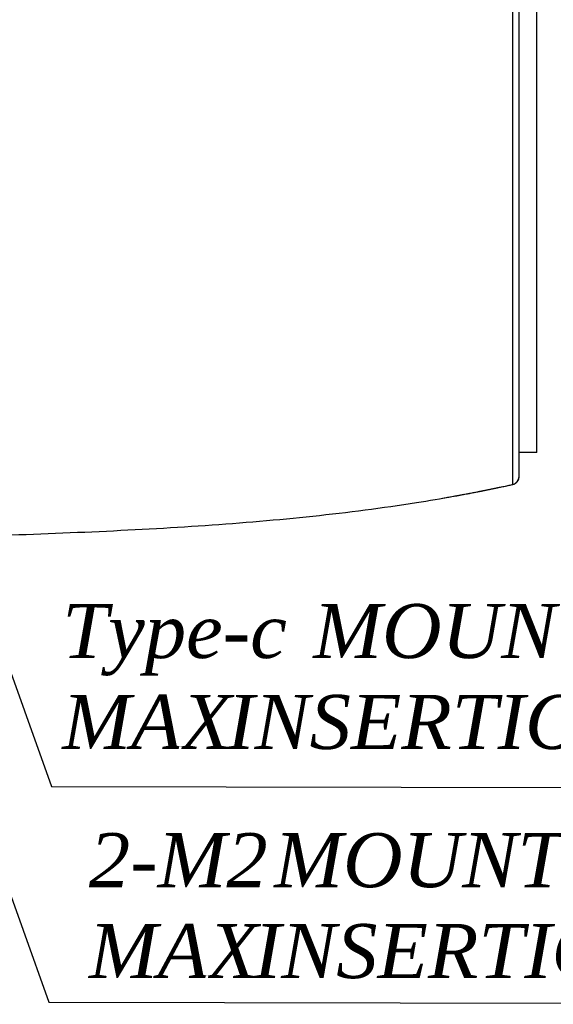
# Model space of a CAD drawing. Header units: millimetres. Extents: x 2984 to 3412, y -1556 to -1253.
# Tile 13 of 53: x 3057 to 3077, y -1420 to -1384. Entities that reach past the tile are written whole.
import ezdxf

# ---------------------------------------------------------------- set-up
doc = ezdxf.new("R2010")
doc.units = ezdxf.units.MM
doc.layers.add('06___PRT_ALL_SURFS', color=7, linetype='Continuous')
doc.styles.add('HANA', font='arial.ttf')
doc.styles.get("Standard").update_dxf_attribs({"font": 'AcadEref.ttf'})
doc.dimstyles.new('HANA$7', dxfattribs={"dimtxt": 2.5, "dimasz": 2.5, "dimexe": 0.5, "dimexo": 0.2, "dimgap": 0.5, "dimtad": 1, "dimzin": 1, "dimdsep": 46, "dimtxsty": 'HANA', "dimcen": 0, "dimclrd": 3, "dimclre": 3, "dimclrt": 4, "dimadec": 0, "dimazin": 0, "dimtfac": 1, "dimtmove": 0, "dimatfit": 3, "dimfxl": 1, "dimtzin": 0, "dimarcsym": 0})

msp = doc.modelspace()

# ---------------------------------------------------------------- linework, layer by layer
at = {"color": 7, "linetype": 'Continuous'}
for p, q in [((3075.574, -1400.608), (3075.574, -1379.657)), ((3075.809, -1400.315), (3075.809, -1379.95)), ((3075.574, -1385.453), (3075.574, -1380.626)), ((3076.459, -1399.436), (3076.459, -1380.829)), ((3075.574, -1398.192), (3075.574, -1395.111)), ((3075.574, -1399.662), (3075.574, -1398.192)), ((3076.459, -1399.436), (3075.809, -1399.436)), ((3075.574, -1400.301), (3075.574, -1399.662)), ((3075.809, -1400.329), (3075.809, -1400.315)), ((3075.574, -1400.564), (3075.574, -1400.509)), ((3075.574, -1400.608), (3075.574, -1400.608))]:
    msp.add_line(p, q, dxfattribs=at)
for points in [[(3075.574, -1400.509), (3075.574, -1400.402), (3075.574, -1400.37), (3075.574, -1400.336), (3075.574, -1400.301)], [(3075.574, -1400.608), (3075.583, -1400.606), (3075.597, -1400.602), (3075.611, -1400.597), (3075.624, -1400.592), (3075.637, -1400.587), (3075.649, -1400.58), (3075.662, -1400.573), (3075.674, -1400.566), (3075.685, -1400.558), (3075.697, -1400.549), (3075.708, -1400.54), (3075.718, -1400.531), (3075.728, -1400.52), (3075.737, -1400.51), (3075.746, -1400.499), (3075.755, -1400.488), (3075.763, -1400.476), (3075.77, -1400.464), (3075.777, -1400.451), (3075.783, -1400.438), (3075.788, -1400.425), (3075.793, -1400.412), (3075.798, -1400.399), (3075.801, -1400.385), (3075.804, -1400.371), (3075.806, -1400.357), (3075.808, -1400.343), (3075.809, -1400.329)]]:
    msp.add_lwpolyline(points, dxfattribs=at)
for centre, radius, start, end in [((3075.509, -1400.315), 0.3, 282.3854, 360), ((3063.089, -1343.659), 58.301, 280.18741, 282.36492)]:
    msp.add_arc(centre, radius, start, end, dxfattribs=at)
msp.add_open_spline([(3051.627, -1402.633), (3052.966, -1402.593), (3055.827, -1402.51), (3060.165, -1402.351), (3064.326, -1402.126), (3068.264, -1401.794), (3071.245, -1401.41), (3072.949, -1401.122), (3073.401, -1401.041)], degree=3, knots=[0, 0, 0, 0, 0.185751, 0.372445, 0.559138, 0.745831, 0.932524, 1, 1, 1, 1], dxfattribs=at)
at = {"layer": '06___PRT_ALL_SURFS', "color": 7, "linetype": 'Continuous'}
for p, q in [((3074.918, -1400.748), (3074.948, -1400.742)), ((3074.948, -1400.742), (3074.978, -1400.735)), ((3074.978, -1400.735), (3075.016, -1400.727)), ((3075.016, -1400.727), (3075.046, -1400.721)), ((3075.046, -1400.721), (3075.085, -1400.713)), ((3075.085, -1400.713), (3075.123, -1400.705)), ((3075.123, -1400.705), (3075.162, -1400.697)), ((3075.162, -1400.697), (3075.21, -1400.687)), ((3075.21, -1400.687), (3075.25, -1400.678)), ((3075.25, -1400.678), (3075.306, -1400.666)), ((3075.306, -1400.666), (3075.355, -1400.656)), ((3075.355, -1400.656), (3075.412, -1400.643)), ((3075.412, -1400.643), (3075.479, -1400.629)), ((3075.479, -1400.629), (3075.555, -1400.612)), ((3075.555, -1400.612), (3075.574, -1400.608)), ((3073.015, -1401.109), (3073.077, -1401.099)), ((3073.077, -1401.099), (3073.184, -1401.08)), ((3073.184, -1401.08), (3073.427, -1401.036)), ((3073.471, -1401.028), (3073.479, -1401.027)), ((3073.503, -1401.023), (3073.511, -1401.021)), ((3073.523, -1401.019), (3073.532, -1401.017)), ((3073.544, -1401.015), (3073.553, -1401.014)), ((3073.553, -1401.014), (3073.557, -1401.013)), ((3073.56, -1401.012), (3073.564, -1401.011)), ((3073.574, -1401.01), (3073.59, -1401.007)), ((3073.587, -1401.007), (3073.642, -1400.997)), ((3073.596, -1401.006), (3073.605, -1401.004)), ((3073.609, -1401.003), (3073.618, -1401.002)), ((3073.65, -1400.996), (3073.659, -1400.994)), ((3073.692, -1400.988), (3073.735, -1400.98)), ((3073.701, -1400.986), (3073.711, -1400.985)), ((3073.73, -1400.981), (3073.748, -1400.978)), ((3073.744, -1400.978), (3073.9, -1400.949)), ((3073.754, -1400.976), (3073.764, -1400.975)), ((3073.764, -1400.975), (3073.769, -1400.974)), ((3073.783, -1400.971), (3073.793, -1400.969)), ((3073.824, -1400.963), (3073.834, -1400.962)), ((3073.864, -1400.956), (3073.875, -1400.954)), ((3073.896, -1400.95), (3073.943, -1400.941)), ((3073.906, -1400.948), (3073.917, -1400.946)), ((3073.938, -1400.942), (3073.957, -1400.938)), ((3073.949, -1400.94), (3073.971, -1400.936)), ((3073.971, -1400.936), (3073.986, -1400.933)), ((3073.982, -1400.934), (3074.015, -1400.927)), ((3074.009, -1400.928), (3074.03, -1400.925)), ((3074.021, -1400.926), (3074.074, -1400.916)), ((3074.072, -1400.916), (3074.089, -1400.913)), ((3074.083, -1400.914), (3074.134, -1400.905)), ((3074.112, -1400.909), (3074.124, -1400.906)), ((3074.124, -1400.906), (3074.164, -1400.899)), ((3074.142, -1400.903), (3074.154, -1400.901)), ((3074.154, -1400.901), (3074.264, -1400.879)), ((3074.172, -1400.897), (3074.184, -1400.895)), ((3074.202, -1400.891), (3074.214, -1400.889)), ((3074.233, -1400.885), (3074.245, -1400.883)), ((3074.264, -1400.879), (3074.282, -1400.876)), ((3074.282, -1400.876), (3074.295, -1400.873)), ((3074.295, -1400.873), (3074.314, -1400.87)), ((3074.314, -1400.87), (3074.333, -1400.866)), ((3074.333, -1400.866), (3074.346, -1400.863)), ((3074.346, -1400.863), (3074.365, -1400.859)), ((3074.365, -1400.859), (3074.384, -1400.856)), ((3074.384, -1400.856), (3074.404, -1400.852)), ((3074.404, -1400.852), (3074.423, -1400.848)), ((3074.423, -1400.848), (3074.436, -1400.845)), ((3074.436, -1400.845), (3074.456, -1400.841)), ((3074.456, -1400.841), (3074.476, -1400.837)), ((3074.476, -1400.837), (3074.496, -1400.834)), ((3074.496, -1400.834), (3074.516, -1400.83)), ((3074.516, -1400.83), (3074.543, -1400.824)), ((3074.543, -1400.824), (3074.563, -1400.82)), ((3074.563, -1400.82), (3074.584, -1400.816)), ((3074.584, -1400.816), (3074.604, -1400.812)), ((3074.604, -1400.812), (3074.625, -1400.808)), ((3074.625, -1400.808), (3074.653, -1400.802)), ((3074.653, -1400.802), (3074.673, -1400.798)), ((3074.673, -1400.798), (3074.694, -1400.794)), ((3074.694, -1400.794), (3074.723, -1400.788)), ((3074.723, -1400.788), (3074.751, -1400.782)), ((3074.751, -1400.782), (3074.772, -1400.778)), ((3074.772, -1400.778), (3074.801, -1400.772)), ((3074.801, -1400.772), (3074.83, -1400.766)), ((3074.83, -1400.766), (3074.859, -1400.76)), ((3074.859, -1400.76), (3074.889, -1400.754)), ((3074.889, -1400.754), (3074.918, -1400.748))]:
    msp.add_line(p, q, dxfattribs=at)
for points in [[(3073.418, -1401.038), (3073.421, -1401.037), (3073.577, -1401.009)], [(3073.444, -1401.033), (3073.448, -1401.033), (3073.451, -1401.032), (3073.459, -1401.031)], [(3073.459, -1401.031), (3073.463, -1401.03), (3073.471, -1401.028)], [(3073.479, -1401.027), (3073.483, -1401.026), (3073.491, -1401.025)], [(3073.491, -1401.025), (3073.495, -1401.024), (3073.503, -1401.023)], [(3073.511, -1401.021), (3073.515, -1401.02), (3073.523, -1401.019)], [(3073.532, -1401.017), (3073.536, -1401.017), (3073.544, -1401.015)], [(3073.636, -1400.998), (3073.641, -1400.997), (3073.695, -1400.988)]]:
    msp.add_lwpolyline(points, dxfattribs=at)

# ---------------------------------------------------------------- texts
at = {"color": 3, "char_height": 2, "attachment_point": 1}
for s, insert in [('{\\f@Microsoft YaHei|b0|i0|c134|p34;Type-c MOUNTING POINT}^J{\\f@Microsoft YaHei|b0|i0|c134|p34;MAX INSERTION DEPTH 6.2MM}', (3059.043, -1404.974)), ('{\\fArial|b0|i0|c0|p34;\\C3;2-M2 \\fMicrosoft YaHei|b0|i0|c0|p34;MOUNTING POINT\\PMAX INSERTION DEPTH \\fArial|b0|i0|c0|p34;3MM}', (3060.019, -1413.378))]:
    msp.add_mtext(s, dxfattribs=dict(at, insert=insert))

# ---------------------------------------------------------------- leaders
at = {"color": 3}
for points in [[(3050.939, -1390.144), (3058.643, -1411.681), (3097.646, -1411.76)], [(3050.848, -1398.058), (3058.552, -1419.595), (3097.555, -1419.673)]]:
    msp.add_leader(points, dimstyle='HANA$7', override={"dimgap": 0.5, "dimtad": 0, "dimcen": 1.5, "dimtp": 0.1, "dimtm": 0.1, "dimtfillclr": 3}, dxfattribs=at)

doc.saveas('drawing.dxf')
